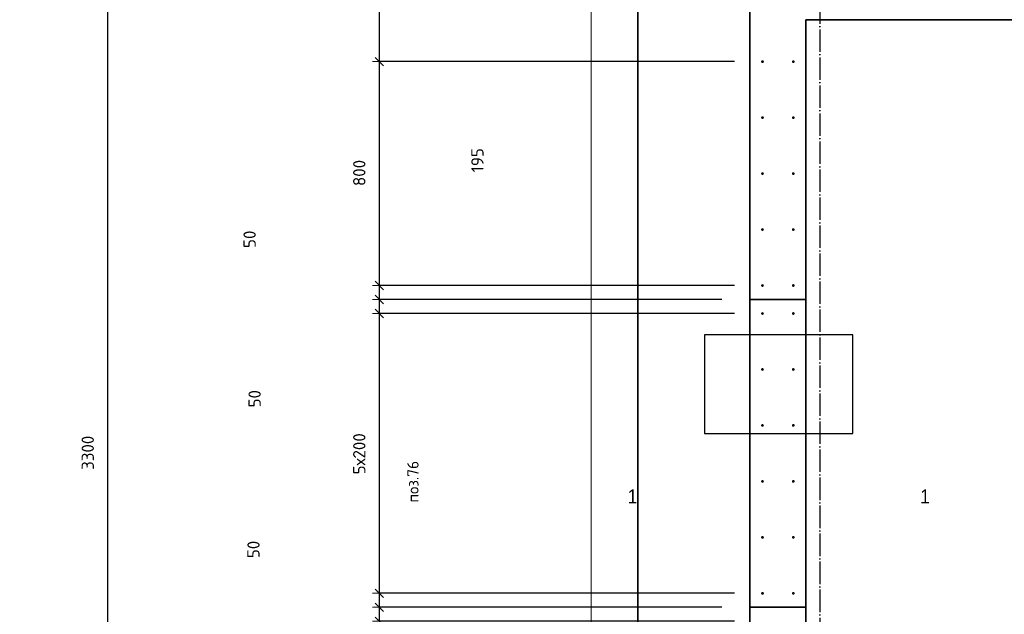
# Model space of a CAD drawing. Header units: millimetres. Extents: x -1001 to 124100, y -72947 to 40304.
# Tile 30 of 104: x 77142 to 80659, y -50425 to -48300. Entities that reach past the tile are written whole.
import ezdxf

# ---------------------------------------------------------------- set-up
doc = ezdxf.new("R2010")
doc.units = ezdxf.units.MM
doc.header["$PDMODE"] = 65
for name, pattern in [('______11', [100, 80, -10, 0, -10]), ('______5', [220, 160, -20, 20, -20]), ('________', [0])]:
    doc.linetypes.add(name, pattern=pattern)
for name, color, linetype, lineweight in [('Standard', 7, 'Continuous', 25), ('Арм.стержн. Выпуски', 180, 'Continuous', 35), ('Размерная линия_ общее', 7, 'Continuous', 13)]:
    doc.layers.add(name, color=color, linetype=linetype, lineweight=lineweight)
doc.layers.add('Осевая линия_ общее', color=7, linetype='______5', lineweight=13, true_color=0xa0a0a0)
doc.styles.add('ARIAL', font='ARIAL.TTF')
doc.styles.add('ISOCPEUR', font='ISOCPEUR')
doc.dimstyles.new('DIMSTYLE_29', dxfattribs={"dimtxt": 44, "dimasz": 50, "dimexe": 0, "dimexo": 0, "dimgap": 22, "dimtad": 0, "dimdec": 0, "dimrnd": 5, "dimzin": 12, "dimdsep": 46, "dimtxsty": 'ISOCPEUR', "dimblk1": 'ALL_ML_STRICH', "dimblk2": 'ALL_ML_STRICH', "dimsah": 1, "dimcen": 0, "dimclrd": 7, "dimclre": 256, "dimclrt": 7, "dimadec": 0, "dimazin": 0, "dimtfac": 1, "dimtdec": 0, "dimtix": 1, "dimtmove": 2, "dimatfit": 3, "dimfxl": 0, "dimtzin": 0, "dimlwd": 0, "dimlwe": -3, "dimarcsym": 0})
doc.dimstyles.new('DIMSTYLE_3', dxfattribs={"dimtxt": 44, "dimasz": 50, "dimexe": 0, "dimexo": 0, "dimgap": 22, "dimtad": 2, "dimdec": 0, "dimrnd": 5, "dimzin": 12, "dimdsep": 46, "dimtxsty": 'ISOCPEUR', "dimblk1": 'ALL_ML_STRICH', "dimblk2": 'ALL_ML_STRICH', "dimsah": 1, "dimcen": 0, "dimclrd": 7, "dimclre": 256, "dimclrt": 7, "dimadec": 0, "dimazin": 0, "dimtfac": 1, "dimtdec": 0, "dimtix": 1, "dimtmove": 2, "dimatfit": 3, "dimfxl": 0, "dimtzin": 0, "dimlwd": 0, "dimlwe": -3, "dimarcsym": 0})
doc.dimstyles.new('DIMSTYLE_30', dxfattribs={"dimtxt": 44, "dimasz": 50, "dimexe": 0, "dimexo": 0, "dimgap": 22, "dimtad": 2, "dimdec": 0, "dimrnd": 5, "dimzin": 12, "dimdsep": 46, "dimtxsty": 'ISOCPEUR', "dimblk1": 'ALL_ML_STRICH', "dimblk2": 'ALL_ML_STRICH', "dimsah": 1, "dimcen": 0, "dimclrd": 7, "dimclre": 256, "dimclrt": 7, "dimadec": 0, "dimazin": 0, "dimtfac": 1, "dimtdec": 0, "dimtix": 1, "dimtmove": 2, "dimatfit": 3, "dimfxl": 0, "dimtvp": 1.2, "dimtzin": 0, "dimlwd": 0, "dimlwe": -3, "dimarcsym": 0})

# ---------------------------------------------------------------- blocks, each defined once
blk = doc.blocks.new('ALL_ML_STRICH')
at = {"color": 0, "linetype": 'ByBlock', "lineweight": -2}
for p, q in [((-1, 0), (0.5, 0)), ((-0.3, -0.3), (0.3, 0.3)), ((0, -0.5), (0, 0.5))]:
    blk.add_line(p, q, dxfattribs=at)
blk = doc.blocks.new('*D10')
at = {"layer": 'DEFPOINTS', "color": 7, "linetype": 'Continuous', "lineweight": 13, "transparency": 33554687}
for p in [(77142.2, -48200), (77142.2, -51500), (77457.3, -51500)]:
    blk.add_point(p, dxfattribs=at)
at = {"layer": 'Размерная линия_ общее', "color": 253, "linetype": 'Continuous', "lineweight": -2, "true_color": 0xa0a0a0, "transparency": 33554687}
for p, q in [((77242.2, -48200), (77457.3, -48200)), ((77242.2, -51500), (77457.3, -51500))]:
    blk.add_line(p, q, dxfattribs=at)
at = {"layer": 'Размерная линия_ общее', "color": 7, "linetype": 'Continuous', "lineweight": -2, "transparency": 33554687}
blk.add_line((77457.3, -51500), (77457.3, -48200), dxfattribs=at)
at = {"layer": 'Размерная линия_ общее', "color": 7, "linetype": 'Continuous', "lineweight": 13, "transparency": 33554687, "xscale": 50, "yscale": 50, "zscale": 50}
for p, rotation in [((77457.3, -48200), 90), ((77457.3, -51500), 270)]:
    blk.add_blockref('ALL_ML_STRICH', p, dxfattribs=dict(at, rotation=rotation))
at = {"layer": 'Размерная линия_ общее', "color": 7, "linetype": 'Continuous', "lineweight": 13, "transparency": 33554687, "insert": (77385.3, -49847.8), "char_height": 44, "width": 176, "attachment_point": 5, "rotation": 90, "style": 'ISOCPEUR'}
blk.add_mtext('\\A1;{3300}', dxfattribs=at)
blk = doc.blocks.new('*D304')
at = {"layer": 'DEFPOINTS', "color": 7, "linetype": 'Continuous', "lineweight": 13, "transparency": 33554687}
for p in [(79750, -50400), (78426.9, -50450), (79795, -50450)]:
    blk.add_point(p, dxfattribs=at)
at = {"layer": 'Размерная линия_ общее', "color": 253, "linetype": 'Continuous', "lineweight": -2, "true_color": 0xa0a0a0, "transparency": 33554687}
for p, q in [((79650, -50400), (78426.9, -50400)), ((79695, -50450), (78426.9, -50450))]:
    blk.add_line(p, q, dxfattribs=at)
at = {"layer": 'Размерная линия_ общее', "color": 7, "linetype": 'Continuous', "lineweight": -2, "transparency": 33554687}
blk.add_line((78426.9, -50450), (78426.9, -50400), dxfattribs=at)
at = {"layer": 'Размерная линия_ общее', "color": 7, "linetype": 'Continuous', "lineweight": 13, "transparency": 33554687, "xscale": 50, "yscale": 50, "zscale": 50}
for p, rotation in [((78426.9, -50400), 90), ((78426.9, -50450), 270)]:
    blk.add_blockref('ALL_ML_STRICH', p, dxfattribs=dict(at, rotation=rotation))
at = {"layer": 'Размерная линия_ общее', "color": 7, "linetype": 'Continuous', "lineweight": 13, "transparency": 33554687, "insert": (78017.3, -50737.7), "char_height": 44, "width": 88, "attachment_point": 5, "rotation": 90, "style": 'ISOCPEUR'}
blk.add_mtext('\\A1;{50}', dxfattribs=at)
blk = doc.blocks.new('*D305')
at = {"layer": 'DEFPOINTS', "color": 7, "linetype": 'Continuous', "lineweight": 13, "transparency": 33554687}
for p in [(79795, -50350), (78426.9, -50400), (79750, -50400)]:
    blk.add_point(p, dxfattribs=at)
at = {"layer": 'Размерная линия_ общее', "color": 253, "linetype": 'Continuous', "lineweight": -2, "true_color": 0xa0a0a0, "transparency": 33554687}
for p, q in [((79695, -50350), (78426.9, -50350)), ((79650, -50400), (78426.9, -50400))]:
    blk.add_line(p, q, dxfattribs=at)
at = {"layer": 'Размерная линия_ общее', "color": 7, "linetype": 'Continuous', "lineweight": -2, "transparency": 33554687}
blk.add_line((78426.9, -50400), (78426.9, -50350), dxfattribs=at)
at = {"layer": 'Размерная линия_ общее', "color": 7, "linetype": 'Continuous', "lineweight": 13, "transparency": 33554687, "xscale": 50, "yscale": 50, "zscale": 50}
for p, rotation in [((78426.9, -50350), 90), ((78426.9, -50400), 270)]:
    blk.add_blockref('ALL_ML_STRICH', p, dxfattribs=dict(at, rotation=rotation))
at = {"layer": 'Размерная линия_ общее', "color": 7, "linetype": 'Continuous', "lineweight": 13, "transparency": 33554687, "insert": (77977.1, -50193.2), "char_height": 44, "width": 88, "attachment_point": 5, "rotation": 90, "style": 'ISOCPEUR'}
blk.add_mtext('\\A1;{50}', dxfattribs=at)
blk = doc.blocks.new('*D306')
at = {"layer": 'DEFPOINTS', "color": 7, "linetype": 'Continuous', "lineweight": 13, "transparency": 33554687}
for p in [(79795, -49350), (78426.9, -50350), (79795, -50350)]:
    blk.add_point(p, dxfattribs=at)
at = {"layer": 'Размерная линия_ общее', "color": 253, "linetype": 'Continuous', "lineweight": -2, "true_color": 0xa0a0a0, "transparency": 33554687}
for p, q in [((79695, -49350), (78426.9, -49350)), ((79695, -50350), (78426.9, -50350))]:
    blk.add_line(p, q, dxfattribs=at)
at = {"layer": 'Размерная линия_ общее', "color": 7, "linetype": 'Continuous', "lineweight": -2, "transparency": 33554687}
blk.add_line((78426.9, -50350), (78426.9, -49350), dxfattribs=at)
at = {"layer": 'Размерная линия_ общее', "color": 7, "linetype": 'Continuous', "lineweight": 13, "transparency": 33554687, "xscale": 50, "yscale": 50, "zscale": 50}
for p, rotation in [((78426.9, -49350), 90), ((78426.9, -50350), 270)]:
    blk.add_blockref('ALL_ML_STRICH', p, dxfattribs=dict(at, rotation=rotation))
at = {"layer": 'Размерная линия_ общее', "color": 7, "linetype": 'Continuous', "lineweight": 13, "transparency": 33554687, "insert": (78332.9, -49924.8), "char_height": 44, "width": 2.2, "attachment_point": 1, "rotation": 90, "line_spacing_factor": 0.60241, "style": 'ISOCPEUR'}
blk.add_mtext('5х200', dxfattribs=at)
blk = doc.blocks.new('*D307')
at = {"layer": 'DEFPOINTS', "color": 7, "linetype": 'Continuous', "lineweight": 13, "transparency": 33554687}
for p in [(79750, -49300), (78426.9, -49350), (79795, -49350)]:
    blk.add_point(p, dxfattribs=at)
at = {"layer": 'Размерная линия_ общее', "color": 253, "linetype": 'Continuous', "lineweight": -2, "true_color": 0xa0a0a0, "transparency": 33554687}
for p, q in [((79650, -49300), (78426.9, -49300)), ((79695, -49350), (78426.9, -49350))]:
    blk.add_line(p, q, dxfattribs=at)
at = {"layer": 'Размерная линия_ общее', "color": 7, "linetype": 'Continuous', "lineweight": -2, "transparency": 33554687}
blk.add_line((78426.9, -49350), (78426.9, -49300), dxfattribs=at)
at = {"layer": 'Размерная линия_ общее', "color": 7, "linetype": 'Continuous', "lineweight": 13, "transparency": 33554687, "xscale": 50, "yscale": 50, "zscale": 50}
for p, rotation in [((78426.9, -49300), 90), ((78426.9, -49350), 270)]:
    blk.add_blockref('ALL_ML_STRICH', p, dxfattribs=dict(at, rotation=rotation))
at = {"layer": 'Размерная линия_ общее', "color": 7, "linetype": 'Continuous', "lineweight": 13, "transparency": 33554687, "insert": (77981.2, -49654.6), "char_height": 44, "width": 88, "attachment_point": 5, "rotation": 90, "style": 'ISOCPEUR'}
blk.add_mtext('\\A1;{50}', dxfattribs=at)
blk = doc.blocks.new('*D308')
at = {"layer": 'DEFPOINTS', "color": 7, "linetype": 'Continuous', "lineweight": 13, "transparency": 33554687}
for p in [(79795, -49250), (78426.9, -49300), (79750, -49300)]:
    blk.add_point(p, dxfattribs=at)
at = {"layer": 'Размерная линия_ общее', "color": 253, "linetype": 'Continuous', "lineweight": -2, "true_color": 0xa0a0a0, "transparency": 33554687}
for p, q in [((79695, -49250), (78426.9, -49250)), ((79650, -49300), (78426.9, -49300))]:
    blk.add_line(p, q, dxfattribs=at)
at = {"layer": 'Размерная линия_ общее', "color": 7, "linetype": 'Continuous', "lineweight": -2, "transparency": 33554687}
blk.add_line((78426.9, -49300), (78426.9, -49250), dxfattribs=at)
at = {"layer": 'Размерная линия_ общее', "color": 7, "linetype": 'Continuous', "lineweight": 13, "transparency": 33554687, "xscale": 50, "yscale": 50, "zscale": 50}
for p, rotation in [((78426.9, -49250), 90), ((78426.9, -49300), 270)]:
    blk.add_blockref('ALL_ML_STRICH', p, dxfattribs=dict(at, rotation=rotation))
at = {"layer": 'Размерная линия_ общее', "color": 7, "linetype": 'Continuous', "lineweight": 13, "transparency": 33554687, "insert": (77963.2, -49084.8), "char_height": 44, "width": 88, "attachment_point": 5, "rotation": 90, "style": 'ISOCPEUR'}
blk.add_mtext('\\A1;{50}', dxfattribs=at)
blk = doc.blocks.new('*D309')
at = {"layer": 'DEFPOINTS', "color": 7, "linetype": 'Continuous', "lineweight": 13, "transparency": 33554687}
for p in [(79795, -48450), (78426.9, -49250), (79795, -49250)]:
    blk.add_point(p, dxfattribs=at)
at = {"layer": 'Размерная линия_ общее', "color": 253, "linetype": 'Continuous', "lineweight": -2, "true_color": 0xa0a0a0, "transparency": 33554687}
for p, q in [((79695, -48450), (78426.9, -48450)), ((79695, -49250), (78426.9, -49250))]:
    blk.add_line(p, q, dxfattribs=at)
at = {"layer": 'Размерная линия_ общее', "color": 7, "linetype": 'Continuous', "lineweight": -2, "transparency": 33554687}
blk.add_line((78426.9, -49250), (78426.9, -48450), dxfattribs=at)
at = {"layer": 'Размерная линия_ общее', "color": 7, "linetype": 'Continuous', "lineweight": 13, "transparency": 33554687, "xscale": 50, "yscale": 50, "zscale": 50}
for p, rotation in [((78426.9, -48450), 90), ((78426.9, -49250), 270)]:
    blk.add_blockref('ALL_ML_STRICH', p, dxfattribs=dict(at, rotation=rotation))
at = {"layer": 'Размерная линия_ общее', "color": 7, "linetype": 'Continuous', "lineweight": 13, "transparency": 33554687, "insert": (78354.9, -48847.8), "char_height": 44, "width": 132, "attachment_point": 5, "rotation": 90, "style": 'ISOCPEUR'}
blk.add_mtext('\\A1;{800}', dxfattribs=at)
blk = doc.blocks.new('*D310')
at = {"layer": 'DEFPOINTS', "color": 7, "linetype": 'Continuous', "lineweight": 13, "transparency": 33554687}
for p in [(78974.7, -48255), (78426.9, -48450), (79795, -48450)]:
    blk.add_point(p, dxfattribs=at)
at = {"layer": 'Размерная линия_ общее', "color": 253, "linetype": 'Continuous', "lineweight": -2, "true_color": 0xa0a0a0, "transparency": 33554687}
for p, q in [((78426.9, -48255), (78426.9, -48255)), ((79695, -48450), (78426.9, -48450))]:
    blk.add_line(p, q, dxfattribs=at)
at = {"layer": 'Размерная линия_ общее', "color": 7, "linetype": 'Continuous', "lineweight": -2, "transparency": 33554687}
blk.add_line((78426.9, -48450), (78426.9, -48255), dxfattribs=at)
at = {"layer": 'Размерная линия_ общее', "color": 7, "linetype": 'Continuous', "lineweight": 13, "transparency": 33554687, "xscale": 50, "yscale": 50, "zscale": 50}
for p, rotation in [((78426.9, -48255), 90), ((78426.9, -48450), 270)]:
    blk.add_blockref('ALL_ML_STRICH', p, dxfattribs=dict(at, rotation=rotation))
at = {"layer": 'Размерная линия_ общее', "color": 7, "linetype": 'Continuous', "lineweight": 13, "transparency": 33554687, "insert": (78777, -48802.3), "char_height": 44, "width": 132, "attachment_point": 5, "rotation": 90, "style": 'ISOCPEUR'}
blk.add_mtext('\\A1;{195}', dxfattribs=at)

msp = doc.modelspace()

# ---------------------------------------------------------------- hatches: boundary and pattern name
at = {"layer": 'Арм.стержн. Выпуски', "linetype": 'Continuous', "lineweight": 35, "transparency": 33554687}
for points in [[(79800, -48450), (79799.6, -48448.1), (79798.5, -48446.5), (79796.9, -48445.4), (79795, -48445), (79793.1, -48445.4), (79791.5, -48446.5), (79790.4, -48448.1), (79790, -48450), (79790.4, -48451.9), (79791.5, -48453.5), (79793.1, -48454.6), (79795, -48455), (79796.9, -48454.6), (79798.5, -48453.5), (79799.6, -48451.9)], [(79910, -48450), (79909.6, -48448.1), (79908.5, -48446.5), (79906.9, -48445.4), (79905, -48445), (79903.1, -48445.4), (79901.5, -48446.5), (79900.4, -48448.1), (79900, -48450), (79900.4, -48451.9), (79901.5, -48453.5), (79903.1, -48454.6), (79905, -48455), (79906.9, -48454.6), (79908.5, -48453.5), (79909.6, -48451.9)], [(79800, -48650), (79799.6, -48648.1), (79798.5, -48646.5), (79796.9, -48645.4), (79795, -48645), (79793.1, -48645.4), (79791.5, -48646.5), (79790.4, -48648.1), (79790, -48650), (79790.4, -48651.9), (79791.5, -48653.5), (79793.1, -48654.6), (79795, -48655), (79796.9, -48654.6), (79798.5, -48653.5), (79799.6, -48651.9)], [(79910, -48650), (79909.6, -48648.1), (79908.5, -48646.5), (79906.9, -48645.4), (79905, -48645), (79903.1, -48645.4), (79901.5, -48646.5), (79900.4, -48648.1), (79900, -48650), (79900.4, -48651.9), (79901.5, -48653.5), (79903.1, -48654.6), (79905, -48655), (79906.9, -48654.6), (79908.5, -48653.5), (79909.6, -48651.9)], [(79800, -48850), (79799.6, -48848.1), (79798.5, -48846.5), (79796.9, -48845.4), (79795, -48845), (79793.1, -48845.4), (79791.5, -48846.5), (79790.4, -48848.1), (79790, -48850), (79790.4, -48851.9), (79791.5, -48853.5), (79793.1, -48854.6), (79795, -48855), (79796.9, -48854.6), (79798.5, -48853.5), (79799.6, -48851.9)], [(79910, -48850), (79909.6, -48848.1), (79908.5, -48846.5), (79906.9, -48845.4), (79905, -48845), (79903.1, -48845.4), (79901.5, -48846.5), (79900.4, -48848.1), (79900, -48850), (79900.4, -48851.9), (79901.5, -48853.5), (79903.1, -48854.6), (79905, -48855), (79906.9, -48854.6), (79908.5, -48853.5), (79909.6, -48851.9)], [(79800, -49050), (79799.6, -49048.1), (79798.5, -49046.5), (79796.9, -49045.4), (79795, -49045), (79793.1, -49045.4), (79791.5, -49046.5), (79790.4, -49048.1), (79790, -49050), (79790.4, -49051.9), (79791.5, -49053.5), (79793.1, -49054.6), (79795, -49055), (79796.9, -49054.6), (79798.5, -49053.5), (79799.6, -49051.9)], [(79910, -49050), (79909.6, -49048.1), (79908.5, -49046.5), (79906.9, -49045.4), (79905, -49045), (79903.1, -49045.4), (79901.5, -49046.5), (79900.4, -49048.1), (79900, -49050), (79900.4, -49051.9), (79901.5, -49053.5), (79903.1, -49054.6), (79905, -49055), (79906.9, -49054.6), (79908.5, -49053.5), (79909.6, -49051.9)], [(79800, -49250), (79799.6, -49248.1), (79798.5, -49246.5), (79796.9, -49245.4), (79795, -49245), (79793.1, -49245.4), (79791.5, -49246.5), (79790.4, -49248.1), (79790, -49250), (79790.4, -49251.9), (79791.5, -49253.5), (79793.1, -49254.6), (79795, -49255), (79796.9, -49254.6), (79798.5, -49253.5), (79799.6, -49251.9)], [(79910, -49250), (79909.6, -49248.1), (79908.5, -49246.5), (79906.9, -49245.4), (79905, -49245), (79903.1, -49245.4), (79901.5, -49246.5), (79900.4, -49248.1), (79900, -49250), (79900.4, -49251.9), (79901.5, -49253.5), (79903.1, -49254.6), (79905, -49255), (79906.9, -49254.6), (79908.5, -49253.5), (79909.6, -49251.9)], [(79800, -49350), (79799.6, -49348.1), (79798.5, -49346.5), (79796.9, -49345.4), (79795, -49345), (79793.1, -49345.4), (79791.5, -49346.5), (79790.4, -49348.1), (79790, -49350), (79790.4, -49351.9), (79791.5, -49353.5), (79793.1, -49354.6), (79795, -49355), (79796.9, -49354.6), (79798.5, -49353.5), (79799.6, -49351.9)], [(79910, -49350), (79909.6, -49348.1), (79908.5, -49346.5), (79906.9, -49345.4), (79905, -49345), (79903.1, -49345.4), (79901.5, -49346.5), (79900.4, -49348.1), (79900, -49350), (79900.4, -49351.9), (79901.5, -49353.5), (79903.1, -49354.6), (79905, -49355), (79906.9, -49354.6), (79908.5, -49353.5), (79909.6, -49351.9)], [(79800, -49550), (79799.6, -49548.1), (79798.5, -49546.5), (79796.9, -49545.4), (79795, -49545), (79793.1, -49545.4), (79791.5, -49546.5), (79790.4, -49548.1), (79790, -49550), (79790.4, -49551.9), (79791.5, -49553.5), (79793.1, -49554.6), (79795, -49555), (79796.9, -49554.6), (79798.5, -49553.5), (79799.6, -49551.9)], [(79910, -49550), (79909.6, -49548.1), (79908.5, -49546.5), (79906.9, -49545.4), (79905, -49545), (79903.1, -49545.4), (79901.5, -49546.5), (79900.4, -49548.1), (79900, -49550), (79900.4, -49551.9), (79901.5, -49553.5), (79903.1, -49554.6), (79905, -49555), (79906.9, -49554.6), (79908.5, -49553.5), (79909.6, -49551.9)], [(79800, -49750), (79799.6, -49748.1), (79798.5, -49746.5), (79796.9, -49745.4), (79795, -49745), (79793.1, -49745.4), (79791.5, -49746.5), (79790.4, -49748.1), (79790, -49750), (79790.4, -49751.9), (79791.5, -49753.5), (79793.1, -49754.6), (79795, -49755), (79796.9, -49754.6), (79798.5, -49753.5), (79799.6, -49751.9)], [(79910, -49750), (79909.6, -49748.1), (79908.5, -49746.5), (79906.9, -49745.4), (79905, -49745), (79903.1, -49745.4), (79901.5, -49746.5), (79900.4, -49748.1), (79900, -49750), (79900.4, -49751.9), (79901.5, -49753.5), (79903.1, -49754.6), (79905, -49755), (79906.9, -49754.6), (79908.5, -49753.5), (79909.6, -49751.9)], [(79800, -49950), (79799.6, -49948.1), (79798.5, -49946.5), (79796.9, -49945.4), (79795, -49945), (79793.1, -49945.4), (79791.5, -49946.5), (79790.4, -49948.1), (79790, -49950), (79790.4, -49951.9), (79791.5, -49953.5), (79793.1, -49954.6), (79795, -49955), (79796.9, -49954.6), (79798.5, -49953.5), (79799.6, -49951.9)], [(79910, -49950), (79909.6, -49948.1), (79908.5, -49946.5), (79906.9, -49945.4), (79905, -49945), (79903.1, -49945.4), (79901.5, -49946.5), (79900.4, -49948.1), (79900, -49950), (79900.4, -49951.9), (79901.5, -49953.5), (79903.1, -49954.6), (79905, -49955), (79906.9, -49954.6), (79908.5, -49953.5), (79909.6, -49951.9)], [(79800, -50150), (79799.6, -50148.1), (79798.5, -50146.5), (79796.9, -50145.4), (79795, -50145), (79793.1, -50145.4), (79791.5, -50146.5), (79790.4, -50148.1), (79790, -50150), (79790.4, -50151.9), (79791.5, -50153.5), (79793.1, -50154.6), (79795, -50155), (79796.9, -50154.6), (79798.5, -50153.5), (79799.6, -50151.9)], [(79910, -50150), (79909.6, -50148.1), (79908.5, -50146.5), (79906.9, -50145.4), (79905, -50145), (79903.1, -50145.4), (79901.5, -50146.5), (79900.4, -50148.1), (79900, -50150), (79900.4, -50151.9), (79901.5, -50153.5), (79903.1, -50154.6), (79905, -50155), (79906.9, -50154.6), (79908.5, -50153.5), (79909.6, -50151.9)], [(79800, -50350), (79799.6, -50348.1), (79798.5, -50346.5), (79796.9, -50345.4), (79795, -50345), (79793.1, -50345.4), (79791.5, -50346.5), (79790.4, -50348.1), (79790, -50350), (79790.4, -50351.9), (79791.5, -50353.5), (79793.1, -50354.6), (79795, -50355), (79796.9, -50354.6), (79798.5, -50353.5), (79799.6, -50351.9)], [(79910, -50350), (79909.6, -50348.1), (79908.5, -50346.5), (79906.9, -50345.4), (79905, -50345), (79903.1, -50345.4), (79901.5, -50346.5), (79900.4, -50348.1), (79900, -50350), (79900.4, -50351.9), (79901.5, -50353.5), (79903.1, -50354.6), (79905, -50355), (79906.9, -50354.6), (79908.5, -50353.5), (79909.6, -50351.9)]]:
    msp.add_hatch(color=4, dxfattribs=at).paths.add_polyline_path(points)

# ---------------------------------------------------------------- linework, layer by layer
at = {"color": 7, "linetype": 'Continuous', "lineweight": 35, "transparency": 33554687}
msp.add_line((81200, -48300), (79950, -48300), dxfattribs=at)
at = {"color": 52, "linetype": 'Continuous', "lineweight": -3, "transparency": 33554687}
for p, q in [((79588.1, -49426.5), (79588.1, -49778.6)), ((80118.1, -49426.5), (79588.1, -49426.5)), ((79588.1, -49426.5), (79588.1, -49778.6)), ((80118.1, -49426.5), (79588.1, -49426.5)), ((80118.1, -49778.6), (80118.1, -49426.5)), ((80118.1, -49778.6), (80118.1, -49426.5)), ((79588.1, -49778.6), (80118.1, -49778.6)), ((79588.1, -49778.6), (80118.1, -49778.6))]:
    msp.add_line(p, q, dxfattribs=at)
at = {"layer": 'Standard', "color": 7, "linetype": 'Continuous', "lineweight": 35, "transparency": 33554687}
for p, q in [((79750, -51400), (79750, -48100)), ((79950, -48300), (79950, -51400))]:
    msp.add_line(p, q, dxfattribs=at)
at = {"layer": 'Standard', "color": 7, "linetype": '________', "lineweight": 35, "transparency": 33554687}
for p, q in [((79950, -49300), (79750, -49300)), ((79750, -50400), (79950, -50400))]:
    msp.add_line(p, q, dxfattribs=at)
at = {"layer": 'Standard', "color": 52, "linetype": 'Continuous', "lineweight": 13, "transparency": 33554687}
msp.add_line((79588.1, -49778.6), (80118.1, -49778.6), dxfattribs=at)
at = {"layer": 'Standard', "color": 7, "linetype": 'Continuous', "lineweight": 13, "transparency": 33554687}
msp.add_lwpolyline([(79182.6, -70750), (105457, -70750), (105457, -23310), (79182.6, -23310), (79182.6, -70750)], dxfattribs=at)
at = {"layer": 'Осевая линия_ общее', "color": 253, "linetype": '______11', "lineweight": -3, "true_color": 0xa0a0a0, "transparency": 33554687}
msp.add_line((80000, -23410), (80000, -72827.9), dxfattribs=at)
at = {"layer": 'Размерная линия_ общее', "color": 7, "linetype": 'Continuous', "lineweight": 35, "transparency": 33554687}
msp.add_line((79350, -52000), (79350, -47700), dxfattribs=at)

# ---------------------------------------------------------------- texts
at = {"layer": 'Standard', "color": 7, "linetype": 'Continuous', "lineweight": 13, "transparency": 33554687, "insert": (78526.8, -49951.1), "char_height": 40, "width": 168.987, "attachment_point": 2, "rotation": 90, "style": 'ISOCPEUR'}
msp.add_mtext('\\A1;{\\fISOCPEUR|i0|b0;\\H40.000000;\\W1.000000;\\C7;поз.76}\\P', dxfattribs=at)
at = {"layer": 'Standard', "color": 7, "linetype": 'Continuous', "lineweight": 13, "transparency": 33554687, "char_height": 50, "width": 61.728, "style": 'ARIAL'}
for insert, attachment_point in [((79348.1, -49978.6), 3), ((80358.1, -49978.6), 1)]:
    msp.add_mtext('\\W0.90;1', dxfattribs=dict(at, insert=insert, attachment_point=attachment_point))

# ---------------------------------------------------------------- dimensions: what is measured, and where the dimension line sits
at = {"layer": 'Размерная линия_ общее', "color": 7, "linetype": 'Continuous', "lineweight": 13, "transparency": 33554687}
for base, p1, p2, dimstyle, picture, middle in [((77457.3, -48200), (77242.2, -51500), (77242.2, -48200), 'DIMSTYLE_3', '*D10', (77385.3, -49847.8)), ((78426.9, -48255), (79695, -48450), (78426.9, -48255), 'DIMSTYLE_29', '*D310', (78777, -48802.3)), ((78426.9, -48450), (79695, -49250), (79695, -48450), 'DIMSTYLE_3', '*D309', (78354.9, -48847.8)), ((78426.9, -49250), (79650, -49300), (79695, -49250), 'DIMSTYLE_30', '*D308', (77963.2, -49084.8)), ((78426.9, -49300), (79695, -49350), (79650, -49300), 'DIMSTYLE_30', '*D307', (77981.2, -49654.6)), ((78426.9, -50350), (79650, -50400), (79695, -50350), 'DIMSTYLE_30', '*D305', (77977.1, -50193.2)), ((78426.9, -50400), (79695, -50450), (79650, -50400), 'DIMSTYLE_30', '*D304', (78017.3, -50737.7))]:
    dim = msp.add_linear_dim(base=base, p1=p1, p2=p2, angle=90, dimstyle=dimstyle, override={"dimpost": '<>', "dimclrd": 7, "dimclre": 253, "dimclrt": 7, "dimlwd": 0, "dimlwe": 65533}, dxfattribs=at)
    dim.commit()
    dim.dimension.update_dxf_attribs({"geometry": picture, "text_midpoint": middle, "dimtype": 160})
dim = msp.add_linear_dim(base=(78426.9, -49350), p1=(79695, -50350), p2=(79695, -49350), angle=90, text='5х200', dimstyle='DIMSTYLE_3', override={"dimpost": '<>', "dimclrd": 7, "dimclre": 253, "dimclrt": 7, "dimlwd": 0, "dimlwe": 65533}, dxfattribs=at)
dim.commit()
dim.dimension.update_dxf_attribs({"geometry": '*D306', "text_midpoint": (78404.9, -49850), "dimtype": 160})

doc.saveas('drawing.dxf')
